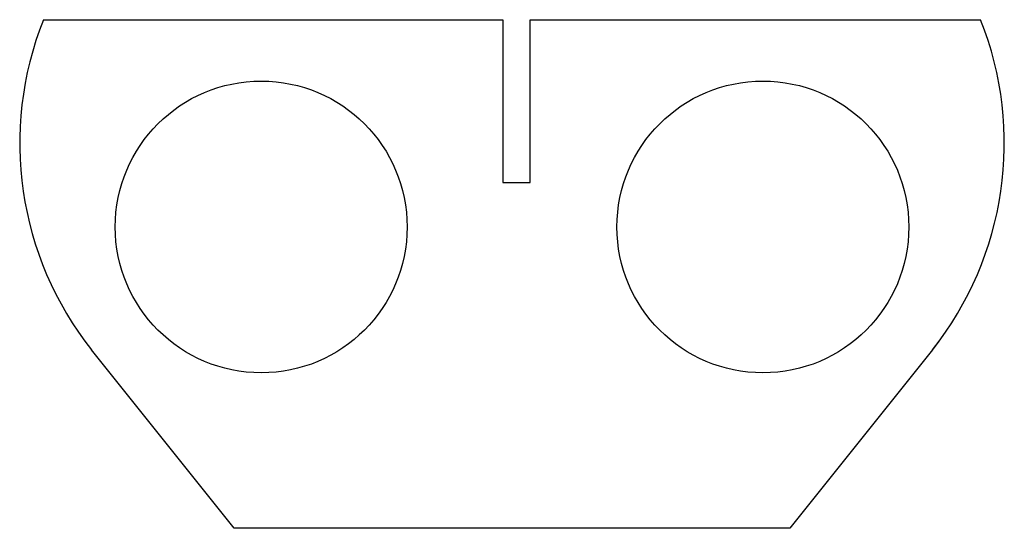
# Model space of a CAD drawing. Header units: millimetres. Extents: x -46 to 61, y 33 to 89.
import ezdxf

# ---------------------------------------------------------------- set-up
doc = ezdxf.new("R2010")
doc.units = ezdxf.units.MM
doc.layers.get('0').update_dxf_attribs({"linetype": 'CONTINUOUS'})

msp = doc.modelspace()

# ---------------------------------------------------------------- linework, layer by layer
for p, q in [((-43.87, 89.03), (6.5, 89.03)), ((-43.87, 89.03), (6.5, 89.03)), ((6.5, 89.03), (6.5, 71.18)), ((6.5, 89.03), (6.5, 71.18)), ((9.5, 71.18), (9.5, 89.03)), ((9.5, 89.03), (58.87, 89.03)), ((9.5, 71.18), (9.5, 89.03)), ((9.5, 89.03), (58.87, 89.03)), ((6.5, 71.18), (9.5, 71.18)), ((6.5, 71.18), (9.5, 71.18)), ((-22.95, 33.25), (-38.6, 52.81)), ((-22.95, 33.25), (-38.6, 52.81)), ((53.58, 52.81), (37.94, 33.25)), ((53.58, 52.81), (37.94, 33.25)), ((37.94, 33.25), (-22.95, 33.25)), ((37.94, 33.25), (-22.95, 33.25))]:
    msp.add_line(p, q)
for centre in [(-20, 66.3), (-20, 66.3), (35, 66.3), (35, 66.3)]:
    msp.add_circle(centre, 16)
for centre, radius, start, end in [((-9.91, 75.48), 36.56, 158.2463, 218.3235), ((-9.9, 75.48), 36.57, 158.2552, 218.3146), ((24.9, 75.49), 36.57, -38.3386, 21.7331), ((24.91, 75.49), 36.56, -38.3429, 21.7374)]:
    msp.add_arc(centre, radius, start, end)

doc.saveas('drawing.dxf')
